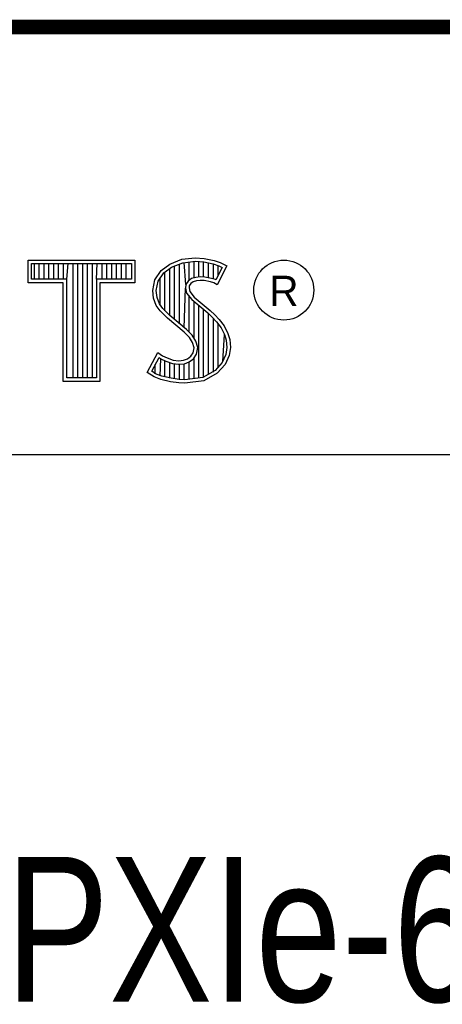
# Model space of a CAD drawing. Header units: inches. Extents: x 0 to 22, y 0 to 17.
# Tile 18 of 21: x 18.452 to 19.036, y 1.611 to 2.97. Entities that reach past the tile are written whole.
import ezdxf

# ---------------------------------------------------------------- set-up
doc = ezdxf.new("R2010")
doc.units = ezdxf.units.IN
doc.header["$LTSCALE"] = 1.21
doc.header["$MEASUREMENT"] = 0
doc.layers.get('0').update_dxf_attribs({"linetype": 'CONTINUOUS'})
doc.layers.add('NOTE', color=7, linetype='CONTINUOUS')
doc.styles.get("Standard").update_dxf_attribs({"font": 'txt', "width": 0.8})
doc.styles.add('TEXTSTYLE_2', font='txt')

msp = doc.modelspace()

# ---------------------------------------------------------------- linework, layer by layer
at = {"color": 2, "linetype": 'CONTINUOUS'}
for p, q in [((16.3737, 2.9596), (21.5037, 2.9596)), ((16.375, 2.96), (21.5, 2.96)), ((18.4641, 2.6383), (18.6117, 2.6383)), ((18.4641, 2.607), (18.4641, 2.6383)), ((18.6117, 2.6383), (18.6117, 2.607)), ((18.6599, 2.6327), (18.6766, 2.6393)), ((18.6766, 2.6393), (18.695, 2.6413)), ((18.6777, 2.6346), (18.6951, 2.6365)), ((18.695, 2.6413), (18.7074, 2.6405)), ((18.6951, 2.6365), (18.7067, 2.6356)), ((18.7074, 2.6405), (18.7209, 2.6376)), ((18.7209, 2.6376), (18.7293, 2.6347)), ((18.469, 2.6334), (18.6068, 2.6334)), ((18.469, 2.6119), (18.469, 2.6334)), ((18.4729, 2.6119), (18.4729, 2.6334)), ((18.4795, 2.6119), (18.4795, 2.6334)), ((18.4862, 2.6119), (18.4862, 2.6334)), ((18.4929, 2.6119), (18.4929, 2.6334)), ((18.4996, 2.6119), (18.4996, 2.6334)), ((18.5062, 2.6119), (18.5062, 2.6334)), ((18.5129, 2.6119), (18.5129, 2.6334)), ((18.5174, 2.6119), (18.5196, 2.6334)), ((18.5263, 2.4756), (18.5263, 2.6334)), ((18.5329, 2.4756), (18.5329, 2.6334)), ((18.5396, 2.4756), (18.5396, 2.6334)), ((18.5463, 2.4756), (18.5463, 2.6334)), ((18.553, 2.4756), (18.553, 2.6334)), ((18.5584, 2.6119), (18.5596, 2.6334)), ((18.5663, 2.6119), (18.5663, 2.6334)), ((18.573, 2.6119), (18.573, 2.6334)), ((18.5797, 2.6119), (18.5797, 2.6334)), ((18.5863, 2.6119), (18.5863, 2.6334)), ((18.593, 2.6119), (18.593, 2.6334)), ((18.5997, 2.6119), (18.5997, 2.6334)), ((18.6068, 2.6334), (18.6068, 2.6119)), ((18.6391, 2.6108), (18.648, 2.624)), ((18.648, 2.624), (18.6599, 2.6327)), ((18.6516, 2.6206), (18.6622, 2.6284)), ((18.6598, 2.5616), (18.6598, 2.6266)), ((18.6622, 2.6284), (18.6777, 2.6346)), ((18.6664, 2.556), (18.6664, 2.6301)), ((18.6731, 2.5504), (18.6731, 2.6327)), ((18.6819, 2.6044), (18.6798, 2.6348)), ((18.6865, 2.6103), (18.6865, 2.6355)), ((18.6932, 2.6137), (18.6932, 2.6362)), ((18.6998, 2.6149), (18.6998, 2.6361)), ((18.7065, 2.6148), (18.7065, 2.6357)), ((18.7067, 2.6356), (18.7196, 2.6329)), ((18.7132, 2.6137), (18.7132, 2.6343)), ((18.7196, 2.6329), (18.7275, 2.6302)), ((18.7199, 2.6121), (18.7199, 2.6328)), ((18.7319, 2.6281), (18.7233, 2.6108)), ((18.7385, 2.6304), (18.7252, 2.6039)), ((18.7265, 2.6173), (18.7265, 2.6305)), ((18.7275, 2.6302), (18.7319, 2.6281)), ((18.7293, 2.6347), (18.7385, 2.6304)), ((18.5174, 2.6119), (18.469, 2.6119)), ((18.5174, 2.4756), (18.5174, 2.6119)), ((18.6068, 2.6119), (18.5584, 2.6119)), ((18.5584, 2.6119), (18.5584, 2.4756)), ((18.6362, 2.5964), (18.6391, 2.6108)), ((18.6437, 2.6089), (18.6516, 2.6206)), ((18.6464, 2.5754), (18.6464, 2.613)), ((18.6531, 2.5683), (18.6531, 2.6217)), ((18.6851, 2.6093), (18.6819, 2.6044)), ((18.6897, 2.6126), (18.6851, 2.6093)), ((18.6958, 2.6144), (18.6897, 2.6126)), ((18.6967, 2.6097), (18.6918, 2.6082)), ((18.7018, 2.6151), (18.6958, 2.6144)), ((18.7019, 2.6102), (18.6967, 2.6097)), ((18.708, 2.6148), (18.7018, 2.6151)), ((18.7074, 2.6099), (18.7019, 2.6102)), ((18.716, 2.6082), (18.7074, 2.6099)), ((18.7172, 2.6129), (18.708, 2.6148)), ((18.7227, 2.6112), (18.7172, 2.6129)), ((18.7233, 2.6108), (18.7227, 2.6112)), ((18.5125, 2.607), (18.4641, 2.607)), ((18.5125, 2.4708), (18.5125, 2.607)), ((18.6117, 2.607), (18.5633, 2.607)), ((18.5633, 2.607), (18.5633, 2.4708)), ((18.6374, 2.5855), (18.6362, 2.5964)), ((18.6411, 2.5962), (18.6437, 2.6089)), ((18.6421, 2.5866), (18.6411, 2.5962)), ((18.6798, 2.5449), (18.6815, 2.5996)), ((18.6819, 2.6044), (18.6815, 2.5996)), ((18.6815, 2.5996), (18.683, 2.5925)), ((18.6866, 2.6027), (18.6864, 2.5999)), ((18.6864, 2.5999), (18.6875, 2.5947)), ((18.6887, 2.6059), (18.6866, 2.6027)), ((18.6918, 2.6082), (18.6887, 2.6059)), ((18.7206, 2.6068), (18.716, 2.6082)), ((18.7252, 2.6039), (18.7206, 2.6068)), ((18.6411, 2.5757), (18.6374, 2.5855)), ((18.6455, 2.578), (18.6421, 2.5866)), ((18.683, 2.5925), (18.6901, 2.5838)), ((18.6865, 2.5387), (18.6865, 2.5882)), ((18.6875, 2.5947), (18.6936, 2.5872)), ((18.6901, 2.5838), (18.7125, 2.5652)), ((18.6936, 2.5872), (18.7157, 2.5688)), ((18.6463, 2.5682), (18.6411, 2.5757)), ((18.6501, 2.5713), (18.6455, 2.578)), ((18.6541, 2.5673), (18.6501, 2.5713)), ((18.6932, 2.5305), (18.6932, 2.5812)), ((18.6998, 2.4757), (18.6998, 2.5757)), ((18.7065, 2.4766), (18.7065, 2.5701)), ((18.7157, 2.5688), (18.7218, 2.5627)), ((18.6506, 2.5639), (18.6463, 2.5682)), ((18.6564, 2.5581), (18.6506, 2.5639)), ((18.6597, 2.5617), (18.6541, 2.5673)), ((18.6794, 2.5388), (18.6564, 2.5581)), ((18.6827, 2.5424), (18.6597, 2.5617)), ((18.7125, 2.5652), (18.7183, 2.5593)), ((18.7132, 2.4809), (18.7132, 2.5645)), ((18.7183, 2.5593), (18.7242, 2.5532)), ((18.7199, 2.4834), (18.7199, 2.5577)), ((18.7218, 2.5627), (18.7278, 2.5564)), ((18.7278, 2.5564), (18.7348, 2.5475)), ((18.6908, 2.5344), (18.6827, 2.5424)), ((18.7242, 2.5532), (18.7306, 2.5449)), ((18.7265, 2.4907), (18.7265, 2.5501)), ((18.7306, 2.5449), (18.7354, 2.5353)), ((18.7348, 2.5475), (18.7399, 2.5371)), ((18.6869, 2.5313), (18.6794, 2.5388)), ((18.6913, 2.5244), (18.6869, 2.5313)), ((18.6957, 2.5264), (18.6908, 2.5344)), ((18.7332, 2.4981), (18.7354, 2.5353)), ((18.7354, 2.5353), (18.7377, 2.5278)), ((18.7377, 2.5278), (18.7385, 2.5177)), ((18.7399, 2.5371), (18.7425, 2.5287)), ((18.7425, 2.5287), (18.7434, 2.5175)), ((18.6933, 2.5172), (18.6913, 2.5244)), ((18.6918, 2.51), (18.6933, 2.5172)), ((18.6983, 2.5174), (18.6957, 2.5264)), ((18.6964, 2.5082), (18.6983, 2.5174)), ((18.7385, 2.5177), (18.737, 2.5079)), ((18.7434, 2.5175), (18.7417, 2.5066)), ((18.6285, 2.4832), (18.6434, 2.5109)), ((18.6348, 2.4848), (18.6451, 2.5037)), ((18.6434, 2.5109), (18.6498, 2.5063)), ((18.6451, 2.5037), (18.6472, 2.5021)), ((18.6464, 2.4783), (18.6472, 2.5021)), ((18.6472, 2.5021), (18.6542, 2.4986)), ((18.6498, 2.5063), (18.6561, 2.5031)), ((18.6561, 2.5031), (18.6645, 2.5002)), ((18.6789, 2.4999), (18.6841, 2.502)), ((18.6841, 2.502), (18.689, 2.5054)), ((18.6864, 2.4976), (18.6926, 2.502)), ((18.689, 2.5054), (18.6918, 2.51)), ((18.6926, 2.502), (18.6964, 2.5082)), ((18.6932, 2.4748), (18.6932, 2.5024)), ((18.737, 2.5079), (18.7321, 2.4969)), ((18.7417, 2.5066), (18.7362, 2.4942)), ((18.6397, 2.4814), (18.6397, 2.4939)), ((18.6531, 2.4769), (18.6531, 2.499)), ((18.6542, 2.4986), (18.6634, 2.4955)), ((18.6598, 2.4753), (18.6598, 2.4967)), ((18.6634, 2.4955), (18.6719, 2.4945)), ((18.6645, 2.5002), (18.672, 2.4994)), ((18.6664, 2.4743), (18.6664, 2.4951)), ((18.6719, 2.4945), (18.68, 2.4952)), ((18.672, 2.4994), (18.6789, 2.4999)), ((18.6731, 2.4733), (18.6731, 2.4943)), ((18.6798, 2.4731), (18.6798, 2.4951)), ((18.68, 2.4952), (18.6864, 2.4976)), ((18.6865, 2.4739), (18.6865, 2.4977)), ((18.7321, 2.4969), (18.7222, 2.4859)), ((18.7362, 2.4942), (18.7252, 2.4821)), ((18.5584, 2.4756), (18.5174, 2.4756)), ((18.638, 2.4769), (18.6285, 2.4832)), ((18.6402, 2.4812), (18.6348, 2.4848)), ((18.6472, 2.4732), (18.638, 2.4769)), ((18.6486, 2.4778), (18.6402, 2.4812)), ((18.6616, 2.4751), (18.6486, 2.4778)), ((18.6727, 2.4734), (18.6616, 2.4751)), ((18.6804, 2.4731), (18.6727, 2.4734)), ((18.7053, 2.4764), (18.6804, 2.4731)), ((18.7222, 2.4859), (18.7053, 2.4764)), ((18.7252, 2.4821), (18.7068, 2.4717)), ((18.5633, 2.4708), (18.5125, 2.4708)), ((18.6607, 2.4703), (18.6472, 2.4732)), ((18.6722, 2.4686), (18.6607, 2.4703)), ((18.6806, 2.4683), (18.6722, 2.4686)), ((18.7068, 2.4717), (18.6806, 2.4683)), ((16.7288, 2.37), (21.5, 2.37))]:
    msp.add_line(p, q, dxfattribs=at)
at = {"color": 7, "linetype": 'CONTINUOUS', "const_width": 0.02}
msp.add_lwpolyline([(13.6, 2.9595), (21.5, 2.96)], dxfattribs=at)
at = {"color": 2, "linetype": 'CONTINUOUS'}
msp.add_circle((18.8172, 2.5968), 0.0414, dxfattribs=at)

# ---------------------------------------------------------------- texts
at = {"color": 2, "linetype": 'CONTINUOUS', "insert": (18.7972, 2.6166), "char_height": 0.0418, "width": 0.041753, "attachment_point": 1, "line_spacing_factor": 0.9, "style": 'TEXTSTYLE_2'}
msp.add_mtext('R', dxfattribs=at)
at = {"layer": 'NOTE', "color": 7, "linetype": 'CONTINUOUS', "insert": (18.9387, 1.8146), "char_height": 0.2, "width": 1.44, "attachment_point": 2, "line_spacing_factor": 0.9}
msp.add_mtext('PXIe-6738', dxfattribs=at)

doc.saveas('drawing.dxf')
